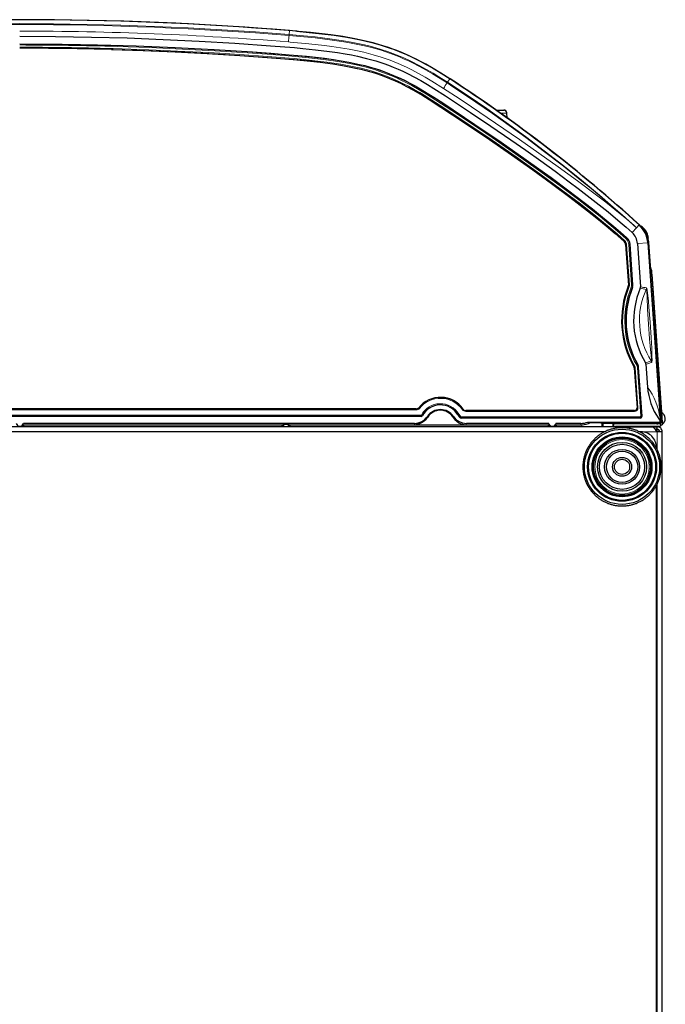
# Model space of a CAD drawing. Extents: x -37 to 413, y -59 to 570.
# Tile 8 of 8: x 206 to 412, y 256 to 570. Entities that reach past the tile are written whole.
import ezdxf

# ---------------------------------------------------------------- set-up
doc = ezdxf.new("R2010")
doc.units = 0

msp = doc.modelspace()

# ---------------------------------------------------------------- linework, layer by layer
at = {"color": 7, "lineweight": 15}
for p, q in [((292.133423, 565.097107), (292.235687, 566.361023)), ((292.133423, 565.097107), (292.10968, 564.80249)), ((235.446838, 560.340271), (235.952103, 560.326172)), ((235.452881, 560.638855), (235.958298, 560.624756)), ((342.699554, 549.900024), (343.391052, 550.962891)), ((342.699554, 549.900024), (342.53833, 549.652344)), ((360.65332, 541.006836), (360.657684, 540.938171)), ((361.655273, 540.007874), (359.655579, 539.986877)), ((361.651001, 540.073547), (361.655243, 540.007935)), ((361.762024, 538.481079), (361.655273, 540.007874)), ((403.066193, 503.435303), (403.861023, 504.310303)), ((399.901123, 500.085175), (399.697113, 499.862823)), ((399.96994, 500.16098), (399.901276, 500.085297)), ((406.766968, 500.106415), (407.362122, 491.595276)), ((399.017517, 499.111176), (399.025818, 499.120331)), ((399.224731, 499.342163), (399.025787, 499.120331)), ((399.532837, 498.0495), (399.545166, 498.050385)), ((400.448425, 485.132996), (399.545166, 498.050385)), ((399.841797, 498.071014), (399.54541, 498.050385)), ((400.745056, 485.153687), (399.841797, 498.071014)), ((401.447906, 485.179352), (400.542999, 498.120056)), ((400.844666, 498.141235), (400.54303, 498.120056)), ((400.946838, 498.148376), (400.844849, 498.141266)), ((401.749786, 485.200439), (400.844849, 498.141266)), ((403.333984, 498.416077), (406.608765, 498.645081)), ((407.780396, 489.91449), (411.232178, 440.551422)), ((400.38092, 484.782867), (400.393433, 484.780853)), ((400.669434, 484.669525), (400.393677, 484.780731)), ((400.435913, 485.134949), (400.448425, 485.132996)), ((400.745056, 485.153687), (400.448669, 485.132996)), ((401.611511, 484.31842), (401.330566, 484.429565)), ((401.749573, 485.200439), (401.447937, 485.179321)), ((401.714722, 484.30072), (401.611694, 484.31839)), ((401.853394, 485.184204), (401.749786, 485.200439)), ((402.180542, 459.046997), (402.192627, 459.05072)), ((402.450439, 459.199554), (402.192627, 459.05072)), ((403.334412, 459.678192), (403.071655, 459.529205)), ((403.434204, 459.710083), (403.334595, 459.678223)), ((402.283966, 458.705963), (402.296082, 458.709656)), ((403.188843, 445.942749), (402.296082, 458.709656)), ((402.592712, 458.730591), (402.296356, 458.709656)), ((403.485413, 445.963776), (402.592712, 458.730591)), ((403.593903, 458.823944), (403.292236, 458.80304)), ((404.376282, 443.298615), (403.292236, 458.80304)), ((403.694489, 458.854462), (403.594116, 458.823944)), ((404.678162, 443.319366), (403.594116, 458.823944)), ((334.26181, 443.563049), (78.069183, 443.545044)), ((334.264435, 443.262909), (78.071426, 443.243713)), ((79.630196, 445.272217), (332.71228, 445.271179)), ((79.632484, 445.570984), (332.714844, 445.570984)), ((332.714844, 445.570984), (332.708954, 445.583313)), ((333.494263, 445.944519), (333.487976, 445.95639)), ((333.725494, 445.756775), (333.494263, 445.944519)), ((334.264435, 443.262909), (334.322937, 443.165833)), ((334.617126, 443.474701), (334.350037, 443.615967)), ((334.61731, 443.474609), (334.677429, 443.380554)), ((345.989777, 443.702423), (346.073883, 443.752655)), ((346.074036, 443.752808), (346.328796, 443.906677)), ((347.433472, 445.336731), (347.680969, 445.509827)), ((347.680969, 445.509827), (347.687683, 445.521606)), ((348.49469, 444.787445), (402.388275, 444.787415)), ((348.497253, 445.08725), (348.503662, 445.099579)), ((348.497253, 445.08725), (402.390839, 445.08725)), ((402.390839, 445.08725), (402.377625, 445.099579)), ((403.188843, 445.942749), (403.175568, 445.955109)), ((403.485413, 445.963776), (403.189087, 445.94278)), ((404.677948, 443.319366), (404.376282, 443.298553)), ((404.787964, 443.21698), (404.678162, 443.319366)), ((206.876358, 440.270386), (206.876358, 439.897217)), ((207.176346, 440.575684), (207.176346, 439.897217)), ((207.181702, 440.559631), (207.181702, 439.897247)), ((207.479095, 440.551849), (207.479095, 439.897247)), ((289.856964, 439.897247), (289.856964, 440.533112)), ((290.159576, 439.897247), (290.159576, 440.540924)), ((290.171143, 440.575684), (290.171143, 439.897217)), ((290.47113, 440.583496), (290.47113, 439.897217)), ((291.876373, 440.583496), (291.876373, 439.897217)), ((292.176361, 440.575684), (292.176361, 439.897217)), ((292.188141, 440.540314), (292.188141, 439.897247)), ((292.485535, 440.532532), (292.485535, 439.897247)), ((346.782776, 442.884674), (346.748291, 442.783752)), ((346.782898, 442.884857), (346.982391, 443.106415)), ((347.052429, 442.780151), (347.014709, 442.682129)), ((404.176819, 443.084595), (347.049805, 443.080292)), ((404.179413, 442.784485), (347.052429, 442.780151)), ((374.850525, 439.897614), (374.850525, 440.513763)), ((375.153107, 439.897644), (375.153107, 440.521545)), ((375.171143, 440.575684), (375.171143, 439.897217)), ((375.47113, 440.270386), (375.47113, 439.897217)), ((376.876343, 440.270386), (376.876343, 439.897217)), ((377.176331, 440.575684), (377.176331, 439.897217)), ((377.19458, 440.520935), (377.194611, 439.897491)), ((377.491974, 440.513153), (377.491974, 439.897491)), ((385.245605, 440.974854), (385.245605, 440.511383)), ((385.549103, 439.897217), (385.549103, 440.517914)), ((391.992249, 439.897217), (391.992218, 441.153473)), ((392.145844, 440.999847), (392.145844, 439.897217)), ((392.345825, 440.998108), (392.345825, 439.897217)), ((395.455872, 440.998108), (395.455872, 439.897217)), ((395.655823, 440.996399), (395.655823, 439.897217)), ((395.704773, 440.921783), (408.919495, 440.921783)), ((404.289185, 442.682129), (404.179413, 442.784485)), ((409.331055, 440.88327), (409.32605, 440.954468)), ((409.834595, 440.848907), (409.827209, 440.954468)), ((410.321106, 440.954468), (410.320679, 440.960449)), ((410.613922, 441.325134), (410.619812, 441.283264)), ((410.701294, 440.973511), (410.730804, 440.551422)), ((392.853912, 438.297241), (19.555222, 438.297241)), ((409.604309, 438.297241), (403.9552, 438.297241)), ((409.604309, 432.648376), (409.604309, 438.297241)), ((409.604309, 43.248386), (409.604309, 421.546082))]:
    msp.add_line(p, q, dxfattribs=at)
at = {"color": 7, "lineweight": 30}
for p, q in [((235.41655, 560.328796), (235.446487, 560.327942)), ((358.214111, 541.006836), (360.65332, 541.006836)), ((361.660339, 539.950439), (361.65094, 540.076416)), ((361.76474, 538.479431), (361.660339, 539.950439)), ((403.064545, 503.433502), (401.661499, 501.873322)), ((401.661499, 501.873322), (401.658264, 501.86972)), ((406.768799, 500.106415), (406.755829, 500.304626)), ((399.532837, 498.0495), (400.435913, 485.134949)), ((401.853394, 485.184204), (400.946838, 498.148376)), ((403.333984, 498.416077), (404.30368, 484.548553)), ((406.608765, 498.645081), (410.522217, 442.679474)), ((406.739044, 498.62442), (410.756653, 441.169067)), ((406.839783, 499.155182), (406.866943, 498.770599)), ((406.866943, 498.770599), (407.387878, 491.329071)), ((407.36499, 491.595276), (407.362122, 491.595276)), ((407.381622, 491.380371), (407.36499, 491.595276)), ((407.381683, 491.379517), (407.381653, 491.380249)), ((407.783264, 489.91449), (407.780396, 489.91449)), ((407.783264, 489.91449), (407.799896, 489.699585)), ((407.799896, 489.699585), (407.850525, 488.999878)), ((407.879944, 488.582703), (407.850525, 488.999878)), ((407.879974, 488.582581), (410.958374, 444.574005)), ((406.032501, 459.824951), (406.539368, 452.576202)), ((402.283966, 458.705963), (403.175568, 445.955109)), ((404.787964, 443.21698), (403.694489, 458.854462)), ((332.708954, 445.583313), (79.63839, 445.583313)), ((402.377625, 445.099579), (348.503662, 445.099579)), ((410.941833, 444.728241), (410.940155, 444.728241)), ((410.940155, 444.728241), (411.232239, 440.551422)), ((411.19104, 441.164215), (410.941833, 444.728241)), ((410.947479, 444.728241), (410.945801, 444.728241)), ((410.945801, 444.728241), (411.195007, 441.164215)), ((410.96402, 444.491699), (410.947479, 444.728241)), ((334.322937, 443.165833), (78.024445, 443.165833)), ((207.153503, 440.578644), (207.176346, 440.575684)), ((207.176346, 440.575684), (207.181702, 440.559631)), ((332.138306, 440.974854), (207.305176, 440.974854)), ((207.479095, 440.551849), (289.856964, 440.533112)), ((290.171143, 440.575684), (290.159576, 440.540924)), ((291.876373, 440.583496), (290.47113, 440.583496)), ((292.176361, 440.575684), (292.188141, 440.540314)), ((292.485535, 440.532532), (332.203613, 440.523468)), ((332.54245, 440.53418), (348.425385, 440.524139)), ((404.289185, 442.682129), (347.014709, 442.682129)), ((348.643311, 440.519714), (374.850525, 440.513763)), ((375.042358, 440.974854), (348.709167, 440.974854)), ((375.171143, 440.575684), (375.153107, 440.521545)), ((375.194, 440.578644), (375.171143, 440.575684)), ((377.153503, 440.578644), (377.176331, 440.575684)), ((377.176331, 440.575684), (377.19458, 440.520935)), ((385.245605, 440.974854), (377.305176, 440.974854)), ((377.491974, 440.513153), (385.245605, 440.511383)), ((387.461365, 441.364166), (407.323364, 441.364166)), ((392.145844, 440.999847), (391.992218, 441.153473)), ((392.345825, 440.998108), (392.146301, 440.999756)), ((392.345825, 440.998108), (395.455872, 440.998108)), ((395.455872, 440.998108), (395.655823, 440.996399)), ((395.704773, 440.971924), (395.655823, 440.996399)), ((395.704773, 440.971924), (395.704773, 439.897217)), ((395.704773, 440.921753), (408.919373, 440.921753)), ((396.468781, 440.068085), (410.689331, 440.068085)), ((407.323364, 441.364166), (410.286255, 441.364166)), ((409.114105, 440.954468), (408.919495, 440.921783)), ((409.114105, 440.954468), (410.321106, 440.954468)), ((409.308228, 440.954468), (409.331055, 440.88327)), ((410.458099, 440.848907), (409.834595, 440.848907)), ((410.266327, 440.067688), (410.266327, 439.753204)), ((410.522217, 442.679474), (410.619812, 441.283264)), ((410.620361, 441.275421), (410.619965, 441.281311)), ((410.620422, 441.275024), (410.620544, 441.273071)), ((410.730804, 440.551422), (410.689331, 440.551422)), ((410.689331, 440.551422), (410.689331, 440.068085)), ((410.730804, 440.551422), (411.231934, 440.551422)), ((411.13443, 442.054626), (411.063812, 443.064514)), ((411.064056, 443.062347), (411.132202, 442.087891)), ((411.195007, 441.164215), (411.19104, 441.164215)), ((407.824097, 439.897247), (4.584564, 439.897247)), ((206.204575, 438.297211), (19.555237, 438.297211)), ((392.853882, 438.297211), (206.204575, 438.297211)), ((397.804321, 439.897247), (409.604309, 439.897247)), ((404.404572, 438.297211), (403.955231, 438.297211)), ((407.823669, 439.897247), (409.204346, 439.897247)), ((409.010925, 439.097229), (409.604309, 439.097229)), ((409.21402, 439.897186), (409.204346, 439.897247)), ((409.59433, 439.050323), (409.59433, 439.096771)), ((409.59433, 438.310669), (409.59433, 439.050323)), ((409.604309, 439.097229), (409.604309, 439.897247)), ((411.204346, 438.297241), (409.604309, 438.297241)), ((410.266327, 438.7453), (410.266327, 438.297241)), ((411.204346, -2.502758), (411.204346, 438.297241)), ((409.404572, 433.034363), (409.404572, 433.297211)), ((409.404572, 248.554077), (409.404572, 421.160065)), ((411.204346, 340.843597), (411.204315, 340.874878))]:
    msp.add_line(p, q, dxfattribs=at)
for points in [[(343.391052, 550.962891), (340.566589, 552.756653), (338.161499, 554.209656), (335.720764, 555.602112), (332.752258, 557.169617), (329.995422, 558.489197), (328.68927, 559.06665), (326.089111, 560.124329), (323.847229, 560.938049), (320.962555, 561.857971), (318.991699, 562.41156), (317.009583, 562.912292), (315.088501, 563.34906), (313.157532, 563.745361), (309.277588, 564.431763), (305.413635, 564.997131), (302.721344, 565.336548), (298.91333, 565.755249), (295.102051, 566.117004), (292.235687, 566.361023)], [(294.563934, 566.174133), (298.5578, 565.802673), (302.540466, 565.372009), (306.527863, 564.861328), (310.56543, 564.239441), (312.747681, 563.847839), (314.92099, 563.411377), (316.752106, 563.002502), (318.570374, 562.55481), (321.201904, 561.824585), (323.797058, 560.998169), (326.364471, 560.067322), (327.969604, 559.425049), (329.555603, 558.744141), (331.19165, 557.993713), (332.809265, 557.20459), (335.931702, 555.555725), (337.860626, 554.460571), (339.76709, 553.326111), (343.520874, 550.961548)], [(206.139755, 564.551392), (217.591431, 564.489624), (229.04364, 564.304321), (240.495117, 563.995483), (251.94339, 563.56311), (263.385559, 563.007385), (274.819153, 562.32843), (286.242859, 561.526306), (293.801697, 560.922058), (296.503937, 560.678894), (300.553558, 560.263611), (305.044952, 559.711304), (307.569061, 559.347168), (310.074982, 558.9375), (312.023895, 558.579224), (313.955872, 558.184082), (316.887451, 557.495361), (319.774109, 556.694519), (322.366272, 555.855408), (323.888092, 555.304199), (325.398804, 554.712097), (326.897095, 554.080505), (328.380493, 553.412109), (330.176056, 552.546265), (331.955139, 551.628662), (334.150452, 550.420959), (336.321808, 549.152283), (338.346985, 547.909546), (342.087036, 545.500671), (350.024506, 540.252808), (356.481384, 535.898499), (362.889282, 531.498413), (367.674133, 528.156555), (372.430298, 524.78064), (377.007202, 521.472839), (381.554626, 518.118103), (384.435791, 515.950684), (389.235779, 512.251465), (393.943848, 508.486267), (397.849335, 505.223267), (399.767365, 503.559601), (401.658264, 501.86972)], [(206.139755, 562.151428), (218.541199, 562.078857), (230.946487, 561.861145), (243.360107, 561.497437), (255.775787, 560.987793), (268.163818, 560.334229), (280.458527, 559.542053), (286.282623, 559.116394), (292.190491, 558.65033), (297.70166, 558.151367), (300.53595, 557.850586), (303.40921, 557.505981), (306.254578, 557.117249), (308.712646, 556.734741), (311.14621, 556.303711), (314.580414, 555.585632), (316.31366, 555.164795), (318.02948, 554.703491), (319.650146, 554.222717), (321.254486, 553.69989), (323.388733, 552.92627), (325.504639, 552.067688), (327.596832, 551.12915), (329.144806, 550.37854), (330.674225, 549.591431), (332.340942, 548.685425), (334.00296, 547.736267), (336.179749, 546.43042), (338.347168, 545.068054), (341.150604, 543.245544), (351.452515, 536.40448), (359.788147, 530.724792), (367.83252, 525.107239), (371.798218, 522.280457), (375.751678, 519.417725), (381.023834, 515.517822), (386.297241, 511.499176), (388.924072, 509.442047), (391.532532, 507.354187), (395.808533, 503.809479), (397.905914, 502.000153), (399.96994, 500.16098)], [(235.446487, 560.327942), (245.582458, 559.998474), (255.749908, 559.570312), (265.940643, 559.042908), (276.372162, 558.400696), (288.040527, 557.56012), (293.43042, 557.122742), (297.919373, 556.704712), (302.023376, 556.249878), (306.111786, 555.705627), (309.226624, 555.210266), (311.293121, 554.832336), (313.34317, 554.410583), (315.013947, 554.027039), (316.671906, 553.606384), (319.365845, 552.826599), (321.80307, 552.004822), (324.212341, 551.072815), (325.934204, 550.332458), (327.635986, 549.540588), (329.621216, 548.543396), (331.5867, 547.483215), (334.834229, 545.591248), (336.803467, 544.370178), (340.598145, 541.91333), (348.336487, 536.789307), (356.063477, 531.562683), (363.135681, 526.676331), (369.920349, 521.882568), (375.867523, 517.576599), (381.781311, 513.172485), (387.359497, 508.871002), (390.353516, 506.484802), (393.31546, 504.055298), (396.190674, 501.614258), (399.017517, 499.111176)], [(406.839783, 499.155182), (406.764038, 500.200684), (406.760437, 500.243073), (406.761719, 500.217346), (406.768799, 500.106384)], [(289.856964, 440.533112), (290.144897, 440.538544), (290.157745, 440.540131), (290.159576, 440.540924)], [(290.47113, 440.583496), (290.185913, 440.578064), (290.173004, 440.576508), (290.171143, 440.575684)], [(291.876373, 440.583496), (292.161591, 440.578064), (292.17453, 440.576508), (292.176361, 440.575684)], [(336.397217, 442.950134), (336.142792, 442.578186), (335.866089, 442.239502), (335.259827, 441.659607), (334.601929, 441.204407), (334.199585, 440.993073), (333.787781, 440.821014), (332.944824, 440.591461), (332.54248, 440.53418)], [(344.450287, 442.950134), (344.712158, 442.568268), (344.997437, 442.221588), (345.62323, 441.630981), (346.30249, 441.171722), (346.713226, 440.962952), (347.133423, 440.794556), (347.569733, 440.663483), (348.010864, 440.573059), (348.425385, 440.524139)], [(374.850525, 440.513763), (375.138428, 440.519165), (375.151306, 440.520752), (375.153107, 440.521545)], [(388.312012, 441.204071), (391.652222, 441.171082), (391.950165, 441.159424), (391.986206, 441.155457), (391.991119, 441.154114), (391.992218, 441.153473)], [(409.604309, 438.297241), (409.069611, 439.024445), (408.788269, 439.352264), (408.56958, 439.563385), (408.343597, 439.732056), (408.086975, 439.854401), (407.824097, 439.897247)]]:
    msp.add_lwpolyline(points, dxfattribs=at)
at = {"color": 7, "lineweight": 15}
for points in [[(341.416199, 547.91449), (337.726349, 550.237854), (335.610474, 551.492493), (333.472504, 552.692078), (331.318481, 553.824646), (329.574921, 554.679993), (326.980255, 555.847107), (324.346619, 556.90033), (321.467194, 557.901428), (318.920532, 558.665588), (315.971466, 559.425232), (313.43158, 559.986267), (311.299194, 560.40033), (308.537445, 560.871521), (305.747528, 561.285767), (303.382202, 561.596985), (298.480316, 562.148804), (292.424774, 562.700256), (291.933594, 562.740967)], [(342.53833, 549.652344), (339.826935, 551.375549), (337.900269, 552.547424), (334.928223, 554.253601), (331.908813, 555.843506), (330.431427, 556.563416), (328.886078, 557.273682), (327.323059, 557.947205), (324.473602, 559.058655), (321.484009, 560.065796), (318.393127, 560.952637), (316.17572, 561.502686), (314.054138, 561.969971), (311.916901, 562.389893), (309.559326, 562.802002), (305.172729, 563.451843), (300.502441, 564.015747), (295.615387, 564.501038), (292.10968, 564.80249)], [(342.699554, 549.900024), (339.958557, 551.641663), (338.124268, 552.757935), (336.028473, 553.977112), (333.907288, 555.143311), (330.724426, 556.751404), (328.712585, 557.673645), (326.114197, 558.7547), (323.552856, 559.698364), (321.542725, 560.357056), (318.416626, 561.252075), (316.174072, 561.806519), (314.047485, 562.273132), (311.906128, 562.692444), (309.53833, 563.104919), (305.137909, 563.754639), (300.459534, 564.317627), (295.580353, 564.801025), (292.133423, 565.097107)], [(235.952103, 560.326172), (243.523209, 560.085632), (251.111969, 559.7901), (258.821869, 559.434021), (266.545441, 559.020813), (271.742859, 558.710815), (283.870422, 557.887695), (292.167633, 557.242188), (293.764679, 557.106201), (298.525513, 556.654785), (301.323975, 556.345581), (304.120361, 555.996216), (306.373352, 555.679504), (308.608887, 555.327576), (311.853943, 554.734497), (315.057495, 554.029175), (316.641937, 553.627136), (318.21405, 553.188416), (320.784668, 552.37561), (323.190094, 551.496338), (324.928253, 550.785889), (326.650635, 550.019958), (328.385406, 549.187012), (330.100464, 548.305298), (331.917297, 547.312439), (333.727112, 546.268738), (335.666016, 545.09613), (337.587555, 543.885559), (341.046417, 541.634094), (349.296509, 536.160767), (356.870117, 531.025452), (364.523254, 525.720093), (372.101196, 520.331299), (379.019226, 515.262085), (385.008179, 510.720184), (389.587097, 507.117523), (394.092712, 503.420441), (396.312744, 501.524841), (399.025818, 499.120331)], [(235.958298, 560.624756), (247.376526, 560.241272), (258.831116, 559.732666), (266.555664, 559.319458), (271.753723, 559.00946), (283.881622, 558.186462), (292.19455, 557.539734), (293.795746, 557.403381), (298.571014, 556.950439), (301.354065, 556.642883), (304.135651, 556.295532), (306.389252, 555.979065), (308.62616, 555.627502), (311.885345, 555.032715), (315.104828, 554.32489), (316.697845, 553.921143), (318.278961, 553.480347), (320.858368, 552.66571), (323.271423, 551.78479), (325.014313, 551.073425), (326.741211, 550.306519), (328.479919, 549.472961), (330.198242, 548.59082), (332.017822, 547.597839), (333.829468, 546.554382), (335.775848, 545.37854), (337.704407, 544.164551), (341.157288, 541.917725), (350.751953, 535.541504), (356.911011, 531.358704), (364.578857, 526.045044), (372.170898, 520.648438), (379.105957, 515.569153), (385.097351, 511.027924), (390.047546, 507.130005), (392.492554, 505.140442), (394.914062, 503.116699), (396.814575, 501.48349), (399.224731, 499.342163)], [(237.200043, 561.303101), (247.632339, 560.944641), (258.084015, 560.4823), (268.535156, 559.916809), (278.952698, 559.250305), (286.57312, 558.697144), (291.867218, 558.279358), (297.434662, 557.779114), (301.31485, 557.361572), (303.825348, 557.051636), (306.31488, 556.706665), (310.289673, 556.057739), (313.529297, 555.413269), (316.723267, 554.646973), (319.364319, 553.89386), (321.966888, 553.02832), (323.445496, 552.476624), (324.915039, 551.883667), (326.374084, 551.251099), (327.819824, 550.581604), (329.580841, 549.710022), (331.321899, 548.790405), (333.679321, 547.462036), (336.028076, 546.053955), (338.976715, 544.185791), (344.045807, 540.862793), (352.584229, 535.157043), (356.965088, 532.177124), (364.397888, 527.033203), (371.704315, 521.852661), (378.682556, 516.761292), (384.56662, 512.325134), (387.07959, 510.379303), (391.368958, 506.967316), (395.585083, 503.46936), (397.656403, 501.681671), (399.697113, 499.862823)], [(237.211136, 561.604187), (247.645233, 561.245667), (258.098053, 560.783203), (268.550323, 560.217651), (278.969666, 559.551025), (288.450775, 558.854919), (294.961517, 558.314819), (299.421021, 557.876892), (303.895569, 557.346252), (306.388733, 557.000305), (310.375793, 556.348328), (313.803284, 555.661743), (316.701538, 554.964417), (319.559814, 554.149109), (322.034119, 553.324646), (324.478455, 552.390381), (326.224823, 551.647949), (327.952942, 550.852478), (329.718445, 549.978699), (331.463257, 549.05719), (333.82663, 547.725647), (336.180237, 546.31488), (339.140167, 544.439697), (344.26709, 541.078491), (352.795166, 535.378845), (357.248962, 532.348694), (364.762146, 527.146667), (372.148743, 521.904907), (379.149963, 516.790344), (384.975128, 512.392029), (389.964661, 508.485046), (392.638824, 506.321564), (395.281616, 504.122589), (397.436218, 502.274902), (399.901276, 500.085297)], [(341.416199, 547.91449), (346.404877, 544.645996), (350.377563, 542.011963), (358.051453, 536.848389), (365.667236, 531.623169), (371.885925, 527.274536), (378.063354, 522.868652), (384.187042, 518.395935), (390.219177, 513.855286), (393.175751, 511.565582), (396.090179, 509.25528), (399.881226, 506.148193), (402.26416, 504.113129), (403.049866, 503.417175)], [(403.064148, 503.433044), (398.569122, 507.411316), (393.575897, 511.702179), (388.509399, 515.933167), (385.580933, 518.326172), (379.665009, 523.049622), (373.685974, 527.679688), (367.641968, 532.219421), (362.380035, 536.060425), (357.061401, 539.840088), (351.688354, 543.555969), (344.37561, 548.451294), (342.538818, 549.652039)], [(403.066193, 503.435303), (398.489441, 507.505737), (395.597595, 510.027191), (391.219727, 513.77124), (385.40979, 518.607788), (379.519836, 523.36145), (373.562744, 528.020569), (367.537292, 532.5849), (361.435089, 537.05896), (355.248413, 541.446106), (349.282806, 545.538025), (342.699554, 549.900024)], [(360.657684, 540.93811), (360.656677, 540.937195), (360.654419, 540.936523), (360.627686, 540.933228), (360.391022, 540.923157), (358.378265, 540.891357)], [(406.215759, 484.211975), (406.221375, 484.209961), (406.232941, 484.19989), (406.245026, 484.181824), (406.311829, 483.976166), (406.401215, 483.509918), (406.52005, 482.669403), (406.806244, 479.96701), (406.971558, 478.086182), (407.338318, 473.314148), (407.667542, 468.409332), (407.859131, 465.00177), (407.958801, 462.377899)], [(406.128418, 483.728821), (406.133636, 483.726898), (406.144104, 483.716248), (406.154663, 483.696533), (406.206848, 483.474182), (406.264557, 483.000153), (406.38739, 481.244049), (406.57608, 477.377594), (406.844086, 472.690613), (407.21701, 467.993011), (407.630096, 463.45752), (407.69104, 462.705688)], [(407.69104, 462.705688), (407.766846, 461.384644), (407.757446, 460.983429), (407.74585, 460.92276), (407.738464, 460.903931), (407.730011, 460.893066), (407.725403, 460.890656)], [(407.958801, 462.377899), (407.963654, 461.087524), (407.931702, 460.5867), (407.904053, 460.458679), (407.887878, 460.430145), (407.87915, 460.424347)]]:
    msp.add_lwpolyline(points, dxfattribs=at)
at = {"color": 7, "lineweight": 30}
for radius in [12, 11, 10.7, 9.55, 9.25, 9.1, 7.807051, 7.213933, 5.582068, 4.983998, 3.024181, 2.422575]:
    msp.add_circle((398.404572, 427.097229), radius, dxfattribs=at)
at = {"color": 7, "lineweight": 15}
msp.add_circle((398.404572, 427.097229), 8.703852, dxfattribs=at)
at = {"color": 7, "lineweight": 30}
for centre, radius, start, end in [((206.204834, -497.510559), 1067.348295, 85.251409, 94.748596), ((206.139755, -497.51059), 1067.349618, 85.373307, 94.626691), ((206.139374, -497.213318), 1057.947232, 88.414217, 89.999982), ((83.802055, 151.973419), 476.003188, 47.748336, 56.951316), ((83.932259, 151.973511), 476.001768, 47.75086, 56.951268), ((360.653442, 540.007019), 0.999754, 3.813605, 90.006812), ((398.179321, 498.055634), 8.450016, 3.99999, 47.748302), ((398.259766, 498.031494), 8.5, 3.999933, 47.75086), ((402.270386, 499.929169), 4.500624, 4.788544, 61.329177), ((402.281738, 499.792511), 4.5, 4.00341, 57.657807), ((397.954163, 497.939117), 3, 3.999933, 47.783966), ((398.179321, 498.055603), 5.167262, 4.000146, 47.631642), ((397.954041, 497.939087), 1.582648, 4.001337, 47.782395), ((412.35376, 491.944061), 5, 183.99694, 203.930615), ((402.61322, 509.754547), 20.502261, 283.374396, 284.597041), ((427.963867, 473.780762), 29.696192, 158.254226, 209.745633), ((427.963806, 473.780762), 28.278715, 158.160393, 209.839466), ((399.638092, 485.079163), 0.799757, 338.254011, 3.999897), ((399.858337, 485.044708), 1.999925, 338.160404, 3.999927), ((427.963806, 473.780762), 25.878715, 156.543442, 211.456418), ((403.308624, 484.478943), 0.997494, 336.542463, 4.000914), ((401.486206, 458.650208), 0.799712, 3.999454, 29.747), ((401.699463, 458.714966), 1.999925, 3.999938, 29.839461), ((405.037415, 459.755402), 0.997494, 3.998952, 31.457406), ((426.816833, 454.004486), 20.328055, 184.029096, 214.665104), ((340.423645, 440.376862), 8.901375, 35.307836, 141.18445), ((340.423645, 440.376892), 6.483911, 30.856571, 152.403104), ((332.708984, 446.583069), 0.99976, 269.997552, 321.183434), ((334.322937, 443.565857), 0.400003, 270.001924, 332.401646), ((340.423767, 440.37677), 4.999917, 34.041984, 145.958014), ((340.415405, 440.432678), 4.742551, 89.898943, 147.932267), ((340.432129, 440.432678), 4.742554, 32.067755, 90.101028), ((349.374603, 445.724701), 3.94293, 210.856563, 228.234641), ((348.503662, 446.099457), 0.999892, 215.305256, 269.99816), ((402.377808, 445.899292), 0.799716, 269.987765, 4.001906), ((404.289185, 443.182098), 0.49997, 269.998809, 4.001131), ((409.958435, 442.47821), 2.25, 304.322231, 63.501696), ((409.959351, 442.47821), 2.25, 304.300586, 63.524495), ((206.173752, 441.180786), 1.15, 190.315275, 349.684719), ((207.398758, 444.099945), 3.548121, 266.495018, 271.297044), ((292.405212, 444.080566), 3.548068, 266.495038, 271.296886), ((332.138092, 445.973907), 4.999055, 270.002531, 325.96221), ((332.204773, 445.521851), 4.998368, 269.986897, 273.873876), ((348.709412, 445.973907), 4.999055, 214.037792, 269.997463), ((347.014709, 443.082092), 0.399986, 228.234736, 269.999922), ((348.644409, 445.517609), 4.997884, 267.488113, 269.986938), ((376.173767, 441.180786), 1.15, 190.315275, 349.684719), ((377.411652, 444.061188), 3.548061, 266.495059, 271.296832), ((385.247192, 447.474579), 6.963211, 269.986918, 272.485032), ((385.245605, 447.474854), 6.5, 269.999997, 289.930742), ((385.238464, 447.67453), 7.163347, 272.485326, 295.408404), ((384.073029, 421.032501), 20.612122, 78.13216, 80.53851), ((396.468811, 439.568085), 0.5, 90.002659, 138.838116), ((426.865356, 454.029297), 20.382414, 214.644914, 216.716537), ((410.286255, 441.664185), 0.300007, 270.001794, 1.489125), ((410.321106, 441.254486), 0.300004, 270.001732, 3.550242), ((410.458496, 441.147827), 0.29887, 269.924517, 4.075367), ((410.286224, 441.664185), 0.300039, 1.488989, 36.714835), ((413.58963, 441.732971), 3.003873, 181.163272, 187.804114), ((409.958435, 442.47821), 2.25, 288.947291, 301.090725), ((409.959351, 442.47821), 2.25, 288.92458, 301.077618), ((409.958435, 442.47821), 1.25, 339.996727, 28.003217), ((398.404572, 427.097229), 12.5, 126.145985, 128.854005), ((398.407104, 427.093597), 12.504448, 123.854429, 126.145589), ((398.404572, 427.097229), 12.5, 123.854006, 126.145985), ((398.404572, 427.097229), 12.5, 121.145986, 123.854006), ((398.405029, 427.096436), 12.500905, 118.854143, 121.145959), ((398.404572, 427.097229), 12.5, 118.854007, 121.145986), ((398.404572, 427.097229), 12.5, 116.145987, 118.854007), ((398.40564, 427.09491), 12.502568, 113.854247, 116.145755), ((398.40564, 427.09491), 12.502568, 113.854247, 116.145755), ((398.404572, 427.097229), 12.5, 111.145988, 113.854008), ((398.405212, 427.095428), 12.501901, 108.85418, 111.145817), ((398.405212, 427.095428), 12.501901, 108.85418, 111.145817), ((398.404572, 427.097229), 12.5, 106.145989, 108.854009), ((398.404907, 427.095917), 12.50135, 103.854133, 106.145866), ((398.404907, 427.095917), 12.50135, 103.854133, 106.145866), ((398.404572, 427.097229), 12.5, 101.14599, 103.85401), ((398.404663, 427.096649), 12.500576, 98.854059, 101.145935), ((398.404663, 427.096649), 12.500576, 98.854059, 101.145935), ((398.404572, 427.097229), 12.5, 96.145991, 98.854011), ((398.404602, 427.096893), 12.500335, 93.854039, 96.145957), ((398.404602, 427.096893), 12.500335, 93.854039, 96.145957), ((398.404572, 427.097229), 12.5, 91.145992, 93.854005), ((398.404572, 427.097046), 12.500173, 88.85402, 91.145978), ((398.404572, 427.097046), 12.500173, 88.85402, 91.145978), ((398.404572, 427.097229), 12.5, 86.145993, 88.854006), ((398.404541, 427.096893), 12.500335, 83.854034, 86.145959), ((398.404541, 427.096893), 12.500335, 83.854034, 86.145959), ((398.404572, 427.097229), 12.5, 81.145994, 83.854007), ((398.40448, 427.096649), 12.500576, 78.854056, 81.145933), ((398.40448, 427.096649), 12.500576, 78.854056, 81.145933), ((398.404572, 427.097229), 12.5, 76.145995, 78.854008), ((398.404236, 427.095917), 12.501354, 73.854132, 76.145865), ((398.404236, 427.095917), 12.501354, 73.854132, 76.145865), ((398.404572, 427.097229), 12.5, 71.145989, 73.854009), ((398.403931, 427.095428), 12.501907, 68.854181, 71.145819), ((398.403931, 427.095428), 12.501907, 68.854181, 71.145819), ((398.404572, 427.097229), 12.5, 66.14599, 68.85401), ((398.403503, 427.094879), 12.502578, 63.854243, 66.145751), ((398.403503, 427.094879), 12.502578, 63.854243, 66.145751), ((398.404572, 427.097229), 12.5, 61.145991, 63.854011), ((404.404572, 433.297211), 5, 0, 90.000003), ((398.403351, 427.095154), 12.502415, 58.854183, 61.145725), ((398.403351, 427.095154), 12.502415, 58.854183, 61.145725), ((398.404572, 427.097229), 12.5, 56.145992, 58.854005), ((398.40274, 427.094635), 12.503174, 53.854225, 56.145627), ((398.40274, 427.094635), 12.503174, 53.854225, 56.145627), ((398.404572, 427.097229), 12.5, 51.14599, 53.85401), ((409.198669, 437.412354), 1.685032, 76.419694, 88.616507), ((409.604309, 438.297241), 1.6, 0, 90.000003), ((409.604309, 438.297241), 0.8, 0, 90.000003), ((398.404572, 427.097229), 12.5, 146.145995, 148.854015), ((398.408173, 427.094696), 12.504404, 143.854398, 146.145571), ((398.404572, 427.097229), 12.5, 143.854002, 146.145995), ((398.404572, 427.097229), 12.5, 141.145996, 143.854002), ((398.407715, 427.094543), 12.504129, 138.854262, 141.145504), ((398.404572, 427.097229), 12.5, 138.854003, 141.145996), ((398.404572, 427.097229), 12.5, 136.145997, 138.854003), ((398.404572, 427.097229), 12.5, 133.854004, 136.145997), ((398.409485, 427.092316), 12.506943, 133.854632, 136.145341), ((398.404572, 427.097229), 12.5, 131.145984, 133.854004), ((398.408264, 427.092834), 12.505742, 128.854551, 131.145492), ((398.404572, 427.097229), 12.5, 128.854005, 131.145984), ((398.401917, 427.094086), 12.504129, 48.85427, 51.145498), ((398.401917, 427.094086), 12.504129, 48.85427, 51.145498), ((398.404572, 427.097229), 12.5, 46.145991, 48.854011), ((398.399658, 427.092316), 12.506943, 43.85463, 46.145342), ((398.399658, 427.092316), 12.506943, 43.85463, 46.145342), ((398.404572, 427.097229), 12.5, 41.145992, 43.854008), ((398.400269, 427.093597), 12.505632, 38.854535, 41.145486), ((398.400269, 427.093597), 12.505632, 38.854535, 41.145486), ((398.404572, 427.097229), 12.5, 36.145993, 38.854009), ((398.401001, 427.094727), 12.50438, 33.854413, 36.145597), ((398.401001, 427.094727), 12.50438, 33.854413, 36.145597), ((398.404572, 427.097229), 12.5, 31.14599, 33.854007), ((398.404572, 427.097229), 12.5, 161.145992, 163.854012), ((398.404572, 427.097229), 12.5, 158.854013, 161.145992), ((398.406372, 427.096588), 12.501907, 158.854176, 161.145814), ((398.404572, 427.097229), 12.5, 156.145993, 158.854013), ((398.404572, 427.097229), 12.5, 153.854014, 156.145993), ((398.406921, 427.09613), 12.502578, 153.854246, 156.145747), ((398.404572, 427.097229), 12.5, 151.145994, 153.854014), ((398.404572, 427.097229), 12.5, 148.854015, 151.145994), ((398.407532, 427.09552), 12.503397, 148.854315, 151.145666), ((398.401642, 427.095551), 12.50338, 28.854322, 31.145687), ((398.401642, 427.095551), 12.50338, 28.854322, 31.145687), ((398.404572, 427.097229), 12.5, 26.145991, 28.854008), ((398.402222, 427.09613), 12.502568, 23.854244, 26.145758), ((398.402222, 427.09613), 12.502568, 23.854244, 26.145758), ((398.404572, 427.097229), 12.5, 21.145991, 23.854007), ((398.402771, 427.096588), 12.501901, 18.854182, 21.145818), ((398.402771, 427.096588), 12.501901, 18.854182, 21.145818), ((398.404572, 427.097229), 12.5, 16.145992, 18.854008), ((398.404572, 427.097229), 12.5, 176.145989, 178.854009), ((398.404572, 427.097229), 12.5, 173.85401, 176.145989), ((398.404907, 427.097198), 12.500335, 173.854037, 176.145961), ((398.404572, 427.097229), 12.5, 171.14599, 173.85401), ((398.404572, 427.097229), 12.5, 168.854011, 171.14599), ((398.405151, 427.097137), 12.500576, 168.854052, 171.145935), ((398.404572, 427.097229), 12.5, 166.145991, 168.854011), ((398.404572, 427.097229), 12.5, 163.854012, 166.145991), ((398.405884, 427.096893), 12.501354, 163.854134, 166.145868), ((398.403259, 427.096893), 12.50135, 13.854132, 16.145867), ((398.403259, 427.096893), 12.50135, 13.854132, 16.145867), ((398.404572, 427.097229), 12.5, 11.145992, 13.854008), ((398.403992, 427.097137), 12.500576, 8.854056, 11.145935), ((398.403992, 427.097137), 12.500576, 8.854056, 11.145935), ((398.404572, 427.097229), 12.5, 6.145992, 8.854008), ((398.404236, 427.097198), 12.500335, 3.854037, 6.14596), ((398.404236, 427.097198), 12.500335, 3.854037, 6.14596), ((398.404572, 427.097229), 12.5, 1.145992, 3.854008), ((398.404724, 427.097229), 12.500174, 178.854022, 181.145978), ((398.404572, 427.097229), 12.5, 181.145991, 183.854011), ((398.404572, 427.097229), 12.5, 183.854011, 186.14599), ((398.404907, 427.09726), 12.500335, 183.854039, 186.145963), ((398.404572, 427.097229), 12.5, 186.14599, 188.85401), ((398.404572, 427.097229), 12.5, 188.85401, 191.145989), ((398.405151, 427.097321), 12.500576, 188.854051, 191.145935), ((398.404572, 427.097229), 12.5, 191.145989, 193.854009), ((398.404572, 427.097229), 12.5, 346.145992, 348.854008), ((398.403992, 427.097321), 12.500576, 348.854057, 351.145934), ((398.403992, 427.097321), 12.500576, 348.854057, 351.145934), ((398.404572, 427.097229), 12.5, 351.145992, 353.854008), ((398.404236, 427.09726), 12.500335, 353.854037, 356.145959), ((398.404236, 427.09726), 12.500335, 353.854037, 356.145959), ((398.404572, 427.097229), 12.5, 356.145992, 358.854007), ((398.404572, 427.097229), 12.5, 358.854007, 1.145992), ((398.404572, 427.097229), 12.5, 358.854008, 1.145992), ((398.404572, 427.097229), 12.5, 193.854009, 196.145988), ((398.405884, 427.097565), 12.501351, 193.854132, 196.145866), ((398.404572, 427.097229), 12.5, 196.145988, 198.854008), ((398.404572, 427.097229), 12.5, 198.854008, 201.145987), ((398.406372, 427.09787), 12.501901, 198.854186, 201.145824), ((398.404572, 427.097229), 12.5, 201.145987, 203.854007), ((398.404572, 427.097229), 12.5, 203.854007, 206.145986), ((398.406921, 427.098328), 12.502568, 203.854239, 206.145754), ((398.404572, 427.097229), 12.5, 206.145986, 208.854006), ((398.404572, 427.097229), 12.5, 331.145992, 333.854009), ((398.402222, 427.098328), 12.502578, 333.854241, 336.145752), ((398.402222, 427.098328), 12.502578, 333.854241, 336.145752), ((398.404572, 427.097229), 12.5, 336.145993, 338.854009), ((398.402771, 427.09787), 12.501907, 338.85418, 341.145816), ((398.402771, 427.09787), 12.501907, 338.85418, 341.145816), ((398.404572, 427.097229), 12.5, 341.145992, 343.854008), ((398.403259, 427.097565), 12.501354, 343.854133, 346.145867), ((398.403259, 427.097565), 12.501354, 343.854133, 346.145867), ((398.404572, 427.097229), 12.5, 208.854006, 211.145985), ((398.407501, 427.098907), 12.50338, 208.85432, 211.145685), ((398.404572, 427.097229), 12.5, 211.145985, 213.854005), ((398.408142, 427.099731), 12.50438, 213.854415, 216.145602), ((398.404572, 427.097229), 12.5, 213.854005, 216.145998), ((398.404572, 427.097229), 12.5, 216.145998, 218.854004), ((398.408875, 427.100861), 12.505632, 218.854537, 221.145492), ((398.404572, 427.097229), 12.5, 218.854004, 221.145997), ((398.404572, 427.097229), 12.5, 221.145997, 223.854003), ((398.404572, 427.097229), 12.5, 223.854003, 226.145996), ((398.409485, 427.102142), 12.506943, 223.854632, 226.14534), ((398.404572, 427.097229), 12.5, 226.145996, 228.854016), ((398.404572, 427.097229), 12.5, 311.145989, 313.854009), ((398.399658, 427.102142), 12.506943, 313.854631, 316.145343), ((398.399658, 427.102142), 12.506943, 313.854631, 316.145343), ((398.404572, 427.097229), 12.5, 316.145992, 318.854008), ((398.401428, 427.099915), 12.504129, 318.854268, 321.145499), ((398.401428, 427.099915), 12.504129, 318.854268, 321.145499), ((398.404572, 427.097229), 12.5, 321.145991, 323.854007), ((398.40097, 427.099762), 12.504404, 323.854393, 326.14557), ((398.40097, 427.099762), 12.504404, 323.854393, 326.14557), ((398.404572, 427.097229), 12.5, 326.145993, 328.85401), ((398.401611, 427.098938), 12.503397, 328.85431, 331.145671), ((398.401611, 427.098938), 12.503397, 328.85431, 331.145671), ((398.407227, 427.100372), 12.504129, 228.854275, 231.145503), ((398.404572, 427.097229), 12.5, 228.854016, 231.145995), ((398.404572, 427.097229), 12.5, 231.145995, 233.854015), ((398.406403, 427.099823), 12.503174, 233.85422, 236.145625), ((398.404572, 427.097229), 12.5, 233.854015, 236.145994), ((398.404572, 427.097229), 12.5, 236.145994, 238.854014), ((398.404572, 427.097229), 12.5, 238.854014, 241.145993), ((398.405792, 427.099304), 12.502415, 238.854178, 241.14572), ((398.404572, 427.097229), 12.5, 241.145993, 243.854013), ((398.40564, 427.099579), 12.502578, 243.854245, 246.145753), ((398.404572, 427.097229), 12.5, 243.854013, 246.145992), ((398.404572, 427.097229), 12.5, 246.145992, 248.854012), ((398.405212, 427.09903), 12.501907, 248.854183, 251.145814), ((398.404572, 427.097229), 12.5, 248.854012, 251.145991), ((398.404572, 427.097229), 12.5, 251.145991, 253.854011), ((398.404907, 427.098541), 12.501354, 253.854134, 256.145867), ((398.404572, 427.097229), 12.5, 253.854011, 256.14599), ((398.404572, 427.097229), 12.5, 256.14599, 258.85401), ((398.404572, 427.097229), 12.5, 281.145992, 283.854005), ((398.404572, 427.097229), 12.5, 283.854005, 286.145991), ((398.404236, 427.098541), 12.501351, 283.854135, 286.145868), ((398.404572, 427.097229), 12.5, 286.145991, 288.854011), ((398.404572, 427.097229), 12.5, 288.854011, 291.14599), ((398.403931, 427.09903), 12.501901, 288.854181, 291.145819), ((398.404572, 427.097229), 12.5, 291.14599, 293.85401), ((398.404572, 427.097229), 12.5, 293.85401, 296.145989), ((398.403503, 427.099548), 12.502568, 293.854242, 296.145757), ((398.404572, 427.097229), 12.5, 296.145989, 298.854009), ((398.404114, 427.098022), 12.500905, 298.854145, 301.145967), ((398.404114, 427.098022), 12.500905, 298.854145, 301.145967), ((398.404572, 427.097229), 12.5, 301.145995, 303.854008), ((398.402039, 427.100861), 12.504448, 303.854428, 306.145594), ((398.402039, 427.100861), 12.504448, 303.854428, 306.145594), ((398.404572, 427.097229), 12.5, 306.14599, 308.85401), ((398.400879, 427.101624), 12.505742, 308.854557, 311.145487), ((398.400879, 427.101624), 12.505742, 308.854557, 311.145487), ((398.404663, 427.097809), 12.500576, 258.854058, 261.145934), ((398.404572, 427.097229), 12.5, 258.85401, 261.145989), ((398.404572, 427.097229), 12.5, 261.145989, 263.854009), ((398.404602, 427.097565), 12.500335, 263.854036, 266.145961), ((398.404572, 427.097229), 12.5, 263.854009, 266.145995), ((398.404572, 427.097229), 12.5, 266.145995, 268.854008), ((398.404572, 427.097412), 12.500174, 268.854022, 271.145973), ((398.404572, 427.097229), 12.5, 268.854008, 271.145994), ((398.404572, 427.097229), 12.5, 271.145994, 273.854007), ((398.404541, 427.097565), 12.500335, 273.854034, 276.145959), ((398.404572, 427.097229), 12.5, 273.854007, 276.145993), ((398.404572, 427.097229), 12.5, 276.145993, 278.854006), ((398.404572, 427.097229), 12.5, 278.854006, 281.145992), ((398.40448, 427.097809), 12.500576, 278.854054, 281.145937)]:
    msp.add_arc(centre, radius, start, end, dxfattribs=at)
at = {"color": 7, "lineweight": 15}
for centre, radius, start, end in [((206.13974, -497.510315), 1066.081333, 85.373348, 94.62665), ((206.140091, -497.5159), 1065.791377, 85.373348, 94.626616), ((206.1371, -497.549805), 1063.756563, 85.373827, 89.999859), ((-84.393005, 595.637878), 377.762067, 355.004136, 355.317951), ((206.145706, -497.054108), 1058.09886, 88.412824, 90.00044), ((206.087952, -496.969513), 1058.729836, 88.316047, 89.997311), ((206.139297, -497.21463), 1057.960889, 88.412591, 89.999975), ((206.084045, -496.960571), 1059.022326, 88.315705, 89.996984), ((745.81073, 287.69928), 480.881644, 146.993512, 147.239986), ((360.657684, 539.93811), 0.999995, 4.000236, 90.00031), ((397.951385, 497.938812), 2.597952, 4.000102, 47.78135), ((397.953949, 497.939087), 2.897972, 4.000088, 47.781394), ((397.954102, 497.939087), 1.594959, 4.001271, 47.783478), ((397.951538, 497.938782), 1.89489, 4.001388, 47.78274), ((427.963898, 473.780762), 29.68389, 158.248967, 209.750892), ((427.960815, 473.78064), 29.383465, 158.248721, 209.751179), ((427.963196, 473.780731), 28.682694, 158.206429, 209.793007), ((427.966187, 473.780853), 28.383058, 158.206565, 209.792993), ((399.650757, 485.077209), 0.799618, 338.245673, 4.001421), ((399.648071, 485.077026), 1.099642, 338.248492, 4.000082), ((399.752045, 485.06073), 1.700018, 338.206289, 4.000112), ((399.754578, 485.060944), 2.000071, 338.206468, 3.999829), ((369.932281, 293.755951), 193.390406, 79.212552, 79.786486), ((368.063721, 273.050781), 214.58014, 79.758441, 80.276846), ((405.215607, 484.143311), 1.002521, 335.578239, 3.928019), ((427.963806, 473.780762), 23.99476, 155.506318, 212.493541), ((401.498413, 458.6539), 0.799622, 3.998722, 29.754442), ((401.495728, 458.65387), 1.099635, 3.999855, 29.751713), ((401.596375, 458.684479), 1.700015, 3.999451, 29.793312), ((401.598907, 458.684448), 2.000069, 3.999762, 29.793125), ((345.436157, 643.997437), 193.411581, 288.213407, 288.78728), ((340.711853, 664.218079), 214.577076, 287.72302, 288.241432), ((406.87915, 460.35318), 1.00252, 4.071822, 32.421634), ((340.423676, 440.376862), 8.889064, 35.27124, 141.218888), ((340.421082, 440.376923), 8.589162, 35.271496, 141.218259), ((340.421539, 440.376923), 6.881468, 30.859409, 151.920961), ((340.424164, 440.376862), 6.581444, 30.859099, 151.921507), ((332.712341, 446.570862), 1.299686, 269.997341, 321.217417), ((343.643646, 445.351685), 10.931357, 178.851809, 180.422005), ((332.715027, 446.570618), 0.999633, 269.991446, 321.218521), ((345.046448, 443.482239), 10.784651, 179.570714, 181.164269), ((334.26181, 443.663025), 0.1, 270.005509, 331.922342), ((334.264404, 443.662903), 0.400013, 270.003542, 331.918207), ((349.374329, 445.724731), 3.844735, 210.858817, 227.6195), ((349.371613, 445.724792), 3.544621, 210.858995, 227.620279), ((348.494751, 446.08728), 1.29986, 215.268701, 269.998304), ((348.497314, 446.087067), 0.999806, 215.263128, 269.997928), ((359.425598, 444.86795), 10.930874, 178.851727, 180.422005), ((413.316162, 444.86795), 10.927893, 178.851345, 180.422155), ((402.388519, 445.887054), 1.099604, 269.987498, 4.001675), ((402.391235, 445.886841), 0.799539, 269.97116, 4.011745), ((404.176758, 443.284607), 0.199999, 270.006712, 4.001734), ((404.179352, 443.284515), 0.500018, 270.006302, 3.997212), ((346.784149, 442.862946), 14.767022, 187.345795, 189.115443), ((343.20816, 446.611328), 7.732614, 206.378664, 208.260108), ((337.639282, 446.611359), 7.732697, 331.739898, 333.621319), ((347.052429, 443.180145), 0.400006, 227.618681, 269.999963), ((347.049805, 443.180267), 0.099993, 227.620456, 270.005277), ((357.832703, 442.999481), 10.782932, 179.570618, 181.164406), ((334.064209, 442.862823), 14.766176, 350.86976, 352.654237), ((414.955444, 443.003815), 10.778652, 179.570564, 181.164856), ((413.4021, 441.420624), 3.116036, 181.038033, 188.493786), ((410.32074, 441.260406), 0.299967, 269.993249, 4.370087)]:
    msp.add_arc(centre, radius, start, end, dxfattribs=at)
for centre, major_axis, ratio, start_param, end_param in [((406.268188, 500.071533), (-0.498779, -0.034878), 0.00465, 2.0712592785, 3.1415796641), ((406.863342, 491.560394), (-0.498779, -0.034878), 0.00465, 2.400170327, 3.1415796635), ((390.502258, 442.8797), (15.735367, -14.739861), 0.860912, 0.8175492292, 1.3331750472)]:
    msp.add_ellipse(centre, major_axis=major_axis, ratio=ratio, start_param=start_param, end_param=end_param, dxfattribs=at)
at = {"color": 7, "lineweight": 30}
msp.add_ellipse((409.832153, 440.883881), major_axis=(-0.501221, 0.000171), ratio=0.069755, start_param=0.0223548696, end_param=1.5756979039, dxfattribs=at)

doc.saveas('drawing.dxf')
